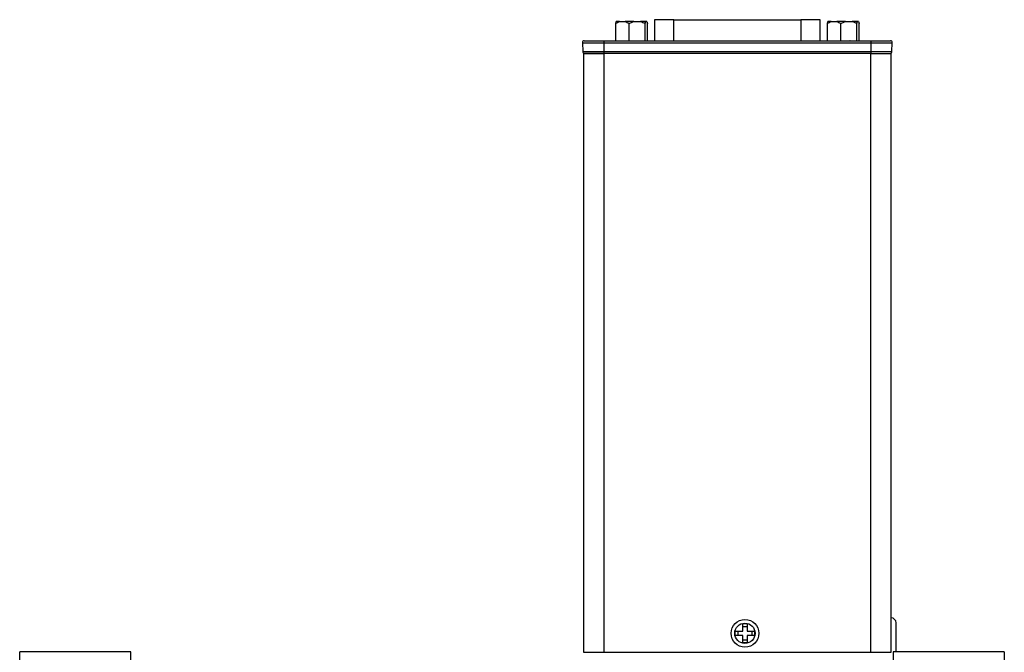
# Model space of a CAD drawing. Header units: inches. Extents: x 1.5 to 14.9, y 0.7 to 9.5.
# Tile 3 of 13: x 4.2 to 7.2, y 5 to 7. Entities that reach past the tile are written whole.
import ezdxf

# ---------------------------------------------------------------- set-up
doc = ezdxf.new("R2010")
doc.units = ezdxf.units.IN
doc.header["$MEASUREMENT"] = 0

msp = doc.modelspace()

# ---------------------------------------------------------------- linework, layer by layer
at = {"color": 7, "linetype": 'Continuous', "lineweight": 25}
for p, q in [((6.0387, 6.957), (6.0282, 6.957)), ((6.0387, 6.957), (6.0565, 6.957)), ((6.0836, 6.957), (6.0565, 6.957)), ((6.0836, 6.957), (6.1043, 6.957)), ((6.1209, 6.957), (6.1043, 6.957)), ((6.1239, 6.957), (6.1209, 6.957)), ((6.1474, 6.9629), (6.1474, 6.8976)), ((6.2076, 6.9629), (6.1474, 6.9629)), ((6.2076, 6.9629), (6.6006, 6.9629)), ((6.2076, 6.8976), (6.2076, 6.9629)), ((6.6608, 6.9629), (6.6006, 6.9629)), ((6.6006, 6.9629), (6.6006, 6.8976)), ((6.6608, 6.8976), (6.6608, 6.9629)), ((6.6947, 6.957), (6.6842, 6.957)), ((6.6947, 6.957), (6.7125, 6.957)), ((6.7396, 6.957), (6.7125, 6.957)), ((6.7396, 6.957), (6.7603, 6.957)), ((6.7769, 6.957), (6.7603, 6.957)), ((6.7799, 6.957), (6.7769, 6.957)), ((6.0262, 6.9511), (6.0262, 6.8976)), ((6.069, 6.8976), (6.069, 6.9511)), ((6.1189, 6.8976), (6.1189, 6.9511)), ((6.1259, 6.8976), (6.1259, 6.9511)), ((6.6822, 6.9511), (6.6822, 6.8976)), ((6.725, 6.8976), (6.725, 6.9511)), ((6.7749, 6.8976), (6.7749, 6.9511)), ((6.7819, 6.8976), (6.7819, 6.9511)), ((5.9907, 6.8976), (5.9907, 6.8915)), ((5.9907, 6.8976), (6.8174, 6.8976)), ((6.0082, 6.8976), (6.0082, 6.8976)), ((6.8174, 6.8976), (6.8174, 6.8915)), ((5.924, 6.8915), (5.9907, 6.8915)), ((5.924, 6.8915), (5.9249, 6.8639)), ((5.9907, 6.8915), (6.8174, 6.8915)), ((5.9907, 6.8915), (5.9907, 6.8639)), ((6.8174, 6.8915), (6.8842, 6.8915)), ((6.8174, 6.8915), (6.8174, 6.8639)), ((6.8832, 6.8639), (6.8842, 6.8915)), ((5.9249, 6.8639), (5.9907, 6.8639)), ((5.9276, 6.8582), (5.9276, 5.0009)), ((5.9901, 6.8582), (5.9276, 6.8582)), ((5.9901, 6.8582), (5.9901, 5.0009)), ((6.8181, 6.8582), (5.9901, 6.8582)), ((5.9907, 6.8639), (6.8174, 6.8639)), ((5.9907, 6.8639), (5.9907, 6.8582)), ((6.8174, 6.8639), (6.8832, 6.8639)), ((6.8174, 6.8639), (6.8174, 6.8582)), ((6.8181, 5.0009), (6.8181, 6.8582)), ((6.8181, 6.8582), (6.8806, 6.8582)), ((6.8806, 5.0009), (6.8806, 6.8582)), ((6.3977, 5.0532), (6.3977, 5.0667)), ((6.3977, 5.0667), (6.4209, 5.0667)), ((6.4064, 5.0532), (6.4064, 5.0667)), ((6.4209, 5.0899), (6.4344, 5.0899)), ((6.4209, 5.0667), (6.4209, 5.0899)), ((6.4209, 5.0812), (6.4344, 5.0812)), ((6.4344, 5.0899), (6.4344, 5.0667)), ((6.4344, 5.0667), (6.4577, 5.0667)), ((6.449, 5.0667), (6.449, 5.0532)), ((6.4577, 5.0667), (6.4577, 5.0532)), ((6.4209, 5.0532), (6.3977, 5.0532)), ((6.4209, 5.0299), (6.4209, 5.0532)), ((6.4344, 5.0386), (6.4209, 5.0386)), ((6.4344, 5.0532), (6.4344, 5.0299)), ((6.4577, 5.0532), (6.4344, 5.0532)), ((6.4344, 5.0299), (6.4209, 5.0299)), ((4.1803, 3.5304), (4.1803, 5.0028)), ((4.5248, 5.0028), (4.1803, 5.0028)), ((4.5248, 3.5304), (4.5248, 5.0028)), ((5.9276, 5.0009), (5.9901, 5.0009)), ((5.9901, 5.0009), (6.8181, 5.0009)), ((6.8181, 5.0009), (6.8806, 5.0009)), ((7.2314, 5.0028), (6.887, 5.0028)), ((6.887, 5.0028), (6.887, 3.5304)), ((7.2314, 5.0028), (7.2314, 3.5304))]:
    msp.add_line(p, q, dxfattribs=at)
for radius in [0.043, 0.0315]:
    msp.add_circle((6.4277, 5.0599), radius, dxfattribs=at)
for centre, radius, start, end in [((5.9299, 6.8917), 0.00591, 90, 182), ((6.8783, 6.8917), 0.00591, 358, 90), ((5.9308, 6.8641), 0.00591, 182, 270), ((6.8773, 6.8641), 0.00591, 270, 358), ((6.8806, 5.0921), 0.0156, 0, 90)]:
    msp.add_arc(centre, radius, start, end, dxfattribs=at)
for points in [[(6.0262, 6.9511), (6.0302, 6.9536), (6.0343, 6.9557), (6.0387, 6.957)], [(6.0282, 6.957), (6.0275, 6.9557), (6.0268, 6.9536), (6.0262, 6.9511)], [(6.0565, 6.957), (6.0609, 6.9557), (6.065, 6.9536), (6.069, 6.9511)], [(6.069, 6.9511), (6.0737, 6.9536), (6.0785, 6.9557), (6.0836, 6.957)], [(6.1043, 6.957), (6.1094, 6.9557), (6.1142, 6.9536), (6.1189, 6.9511)], [(6.1189, 6.9511), (6.1196, 6.9536), (6.1202, 6.9557), (6.1209, 6.957)], [(6.1239, 6.957), (6.1246, 6.9557), (6.1253, 6.9536), (6.1259, 6.9511)], [(6.6822, 6.9511), (6.6862, 6.9536), (6.6903, 6.9557), (6.6947, 6.957)], [(6.6842, 6.957), (6.6835, 6.9557), (6.6828, 6.9536), (6.6822, 6.9511)], [(6.7125, 6.957), (6.7169, 6.9557), (6.721, 6.9536), (6.725, 6.9511)], [(6.725, 6.9511), (6.7297, 6.9536), (6.7345, 6.9557), (6.7396, 6.957)], [(6.7603, 6.957), (6.7654, 6.9557), (6.7702, 6.9536), (6.7749, 6.9511)], [(6.7749, 6.9511), (6.7756, 6.9536), (6.7762, 6.9557), (6.7769, 6.957)], [(6.7799, 6.957), (6.7806, 6.9557), (6.7813, 6.9536), (6.7819, 6.9511)], [(6.0547, 6.8976), (6.0549, 6.8976), (6.055, 6.8976), (6.0552, 6.8976)], [(6.7538, 6.8976), (6.7536, 6.8976), (6.7533, 6.8976), (6.7528, 6.8976)], [(5.9308, 6.8582), (5.9308, 6.8582), (5.9576, 6.8582), (5.9907, 6.8582)], [(6.8174, 6.8582), (6.8505, 6.8582), (6.8773, 6.8582), (6.8773, 6.8582)]]:
    msp.add_open_spline(points, degree=3, dxfattribs=at)
for points, knots in [([(5.9299, 6.8976), (5.9299, 6.8976), (5.9299, 6.8976), (5.9302, 6.8976), (5.9306, 6.8976), (5.9312, 6.8976), (5.932, 6.8976), (5.933, 6.8976), (5.9351, 6.8976), (5.9395, 6.8976), (5.9474, 6.8976), (5.957, 6.8976), (5.9662, 6.8976), (5.9737, 6.8976), (5.9793, 6.8976), (5.9849, 6.8976), (5.9887, 6.8976), (5.9907, 6.8976)], [0, 0, 0, 0, 0.034551, 0.068856, 0.103014, 0.137125, 0.171292, 0.205614, 0.240191, 0.370055, 0.500029, 0.629892, 0.759866, 0.82015, 0.879906, 0.939676, 1, 1, 1, 1]), ([(6.8174, 6.8976), (6.8185, 6.8976), (6.8207, 6.8976), (6.824, 6.8976), (6.8272, 6.8976), (6.8304, 6.8976), (6.8336, 6.8976), (6.8367, 6.8976), (6.8427, 6.8976), (6.8511, 6.8976), (6.8607, 6.8976), (6.8686, 6.8976), (6.8733, 6.8976), (6.8759, 6.8976), (6.8773, 6.8976), (6.8781, 6.8976), (6.8782, 6.8976), (6.8783, 6.8976)], [0, 0, 0, 0, 0.034551, 0.068856, 0.103014, 0.137125, 0.171292, 0.205614, 0.240191, 0.370055, 0.500029, 0.629892, 0.759866, 0.82015, 0.879906, 0.939676, 1, 1, 1, 1]), ([(6.8962, 5.0028), (6.8962, 5.0038), (6.8962, 5.0062), (6.8962, 5.0119), (6.8962, 5.0193), (6.8962, 5.0302), (6.8962, 5.0452), (6.8962, 5.0602), (6.8962, 5.0711), (6.8962, 5.0786), (6.8962, 5.0847), (6.8962, 5.0905), (6.8962, 5.0915), (6.8962, 5.0921)], [0, 0, 0, 0, 0.054858, 0.130347, 0.20592, 0.28141, 0.420232, 0.559053, 0.634626, 0.710116, 0.785689, 0.861179, 1, 1, 1, 1])]:
    msp.add_open_spline(points, degree=3, knots=knots, dxfattribs=at)

doc.saveas('drawing.dxf')
